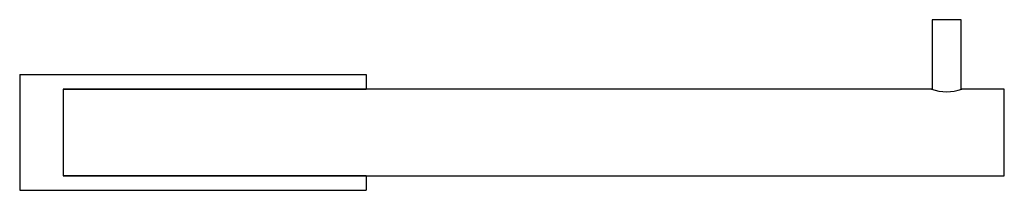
# Model space of a CAD drawing. Header units: millimetres. Extents: x 4198.133 to 4198.304, y 1878.38 to 1878.41.
import ezdxf

# ---------------------------------------------------------------- set-up
doc = ezdxf.new("R2010")
doc.units = ezdxf.units.MM
doc.layers.add('SANINDUSA', color=3, linetype='Continuous')

msp = doc.modelspace()

# ---------------------------------------------------------------- linework, layer by layer
at = {"layer": 'SANINDUSA'}
for p, q in [((4198.29125, 1878.40996), (4198.29125, 1878.39792)), ((4198.29625, 1878.40996), (4198.29125, 1878.40996)), ((4198.29625, 1878.39792), (4198.29625, 1878.40996)), ((4198.13325, 1878.40046), (4198.13325, 1878.38046)), ((4198.13325, 1878.40046), (4198.19325, 1878.40046)), ((4198.19325, 1878.40046), (4198.19325, 1878.39796)), ((4198.29112, 1878.39796), (4198.14075, 1878.39796)), ((4198.14075, 1878.39796), (4198.14075, 1878.38296)), ((4198.14075, 1878.39796), (4198.19325, 1878.39796)), ((4198.30375, 1878.39796), (4198.29637, 1878.39796)), ((4198.30375, 1878.38296), (4198.30375, 1878.39796)), ((4198.14075, 1878.38296), (4198.30375, 1878.38296)), ((4198.19325, 1878.38296), (4198.14075, 1878.38296)), ((4198.19325, 1878.38296), (4198.19325, 1878.38046)), ((4198.13325, 1878.38046), (4198.19325, 1878.38046))]:
    msp.add_line(p, q, dxfattribs=at)
msp.add_arc((4198.29375, 1878.40522), 0.00771, 250.108, 289.892, dxfattribs=at)

doc.saveas('drawing.dxf')
